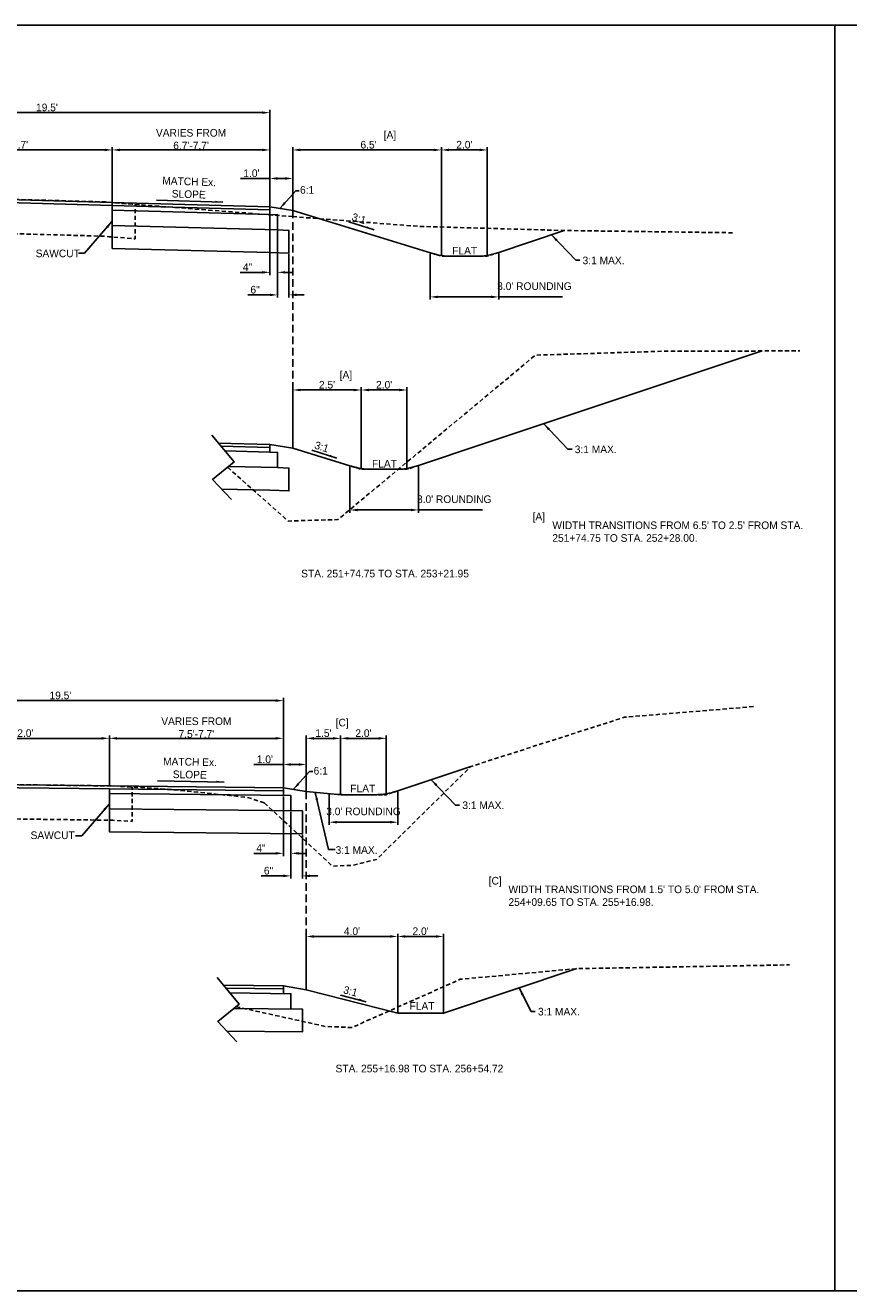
# Model space of a CAD drawing. Header units: feet. Extents: x 8 to 492, y -133 to 111.
# Tile 9 of 14: x 197 to 251, y 28 to 111. Entities that reach past the tile are written whole.
import ezdxf

# ---------------------------------------------------------------- set-up
doc = ezdxf.new("R2010")
doc.units = ezdxf.units.FT
doc.header["$MEASUREMENT"] = 0
for name, pattern in [('B', [0.3, 0.25, -0.05]), ('DASHED2', [0.375, 0.25, -0.125]), ('OhDOT_USTN2', [0.11, 0.069, -0.041])]:
    doc.linetypes.add(name, pattern=pattern)
for name, color, linetype in [('PM_P_Crosswalk', 7, 'Continuous'), ('SC_Scratch1', 1, 'Continuous'), ('TEXT-DK', 9, 'Continuous'), ('TEXT-LT', 9, 'Continuous'), ('XS_X_Ground_Line', 180, 'OhDOT_USTN2')]:
    doc.layers.add(name, color=color, linetype=linetype)
doc.styles.add('Slanted', font='font31.shx', dxfattribs={"height": 0.1})
doc.styles.get("Standard").update_dxf_attribs({"font": 'font31.shx'})
doc.dimstyles.new('COEC', dxfattribs={"dimscale": 13.9, "dimtxt": 0.18, "dimasz": 0.18, "dimexe": 0.18, "dimexo": 0.0625, "dimgap": 0.09, "dimtad": 1, "dimzin": 0, "dimdsep": 46, "dimtxsty": 'Standard', "dimcen": 0.09, "dimclrd": 256, "dimclre": 256, "dimclrt": 256, "dimaunit": 1, "dimadec": 4, "dimazin": 0, "dimtfac": 1, "dimtofl": 0, "dimtmove": 0, "dimatfit": 3, "dimfxl": 1, "dimtolj": 1, "dimtzin": 0, "dimlwd": -1, "dimlwe": -1, "dimarcsym": 0})

# ---------------------------------------------------------------- blocks, each defined once
blk = doc.blocks.new('*D1235')
at = {"layer": 'Defpoints', "color": 0, "transparency": 16777216}
for p in [(221.635, 87.259), (218.635, 82.057), (221.635, 82.057)]:
    blk.add_point(p, dxfattribs=at)
at = {"layer": 'TEXT-DK', "transparency": 16777216}
for p, q in [((218.635, 82.12), (218.635, 87.439)), ((219.135, 87.259), (221.135, 87.259)), ((221.635, 82.12), (221.635, 87.439))]:
    blk.add_line(p, q, dxfattribs=at)
for points in [[(219.135, 87.342), (219.135, 87.176), (218.635, 87.259)], [(221.135, 87.342), (221.135, 87.176), (221.635, 87.259)]]:
    blk.add_solid(points, dxfattribs=at)
at = {"layer": 'TEXT-DK', "transparency": 16777216, "insert": (220.135, 87.599), "char_height": 0.18, "width": 5.31735, "attachment_point": 5}
blk.add_mtext("\\A1;{\\H2.77778x;2.0'}", dxfattribs=at)
blk = doc.blocks.new('*D1236')
at = {"layer": 'Defpoints', "color": 0, "transparency": 16777216}
for p in [(217.894, 82.284), (222.389, 82.309), (222.389, 79.388)]:
    blk.add_point(p, dxfattribs=at)
at = {"layer": 'TEXT-DK', "transparency": 16777216}
for p, q in [((217.894, 82.222), (217.894, 79.208)), ((222.389, 82.246), (222.389, 79.208)), ((218.394, 79.388), (221.889, 79.388)), ((222.389, 79.388), (226.577, 79.388))]:
    blk.add_line(p, q, dxfattribs=at)
for points in [[(218.394, 79.472), (218.394, 79.305), (217.894, 79.388)], [(221.889, 79.472), (221.889, 79.305), (222.389, 79.388)]]:
    blk.add_solid(points, dxfattribs=at)
at = {"layer": 'TEXT-DK', "transparency": 16777216, "insert": (224.733, 80.092), "char_height": 0.18, "width": 5.31735, "attachment_point": 5}
blk.add_mtext("\\A1;{\\H2.77778x;3.0' ROUNDING}", dxfattribs=at)
blk = doc.blocks.new('*D1237')
at = {"layer": 'Defpoints', "color": 0, "transparency": 16777216}
for p in [(218.635, 87.259), (214.144, 83.434), (218.635, 82.057)]:
    blk.add_point(p, dxfattribs=at)
at = {"layer": 'TEXT-DK', "transparency": 16777216}
for p, q in [((214.144, 83.496), (214.144, 87.439)), ((214.644, 87.259), (218.135, 87.259)), ((218.635, 82.12), (218.635, 87.439))]:
    blk.add_line(p, q, dxfattribs=at)
for points in [[(214.644, 87.342), (214.644, 87.176), (214.144, 87.259)], [(218.135, 87.342), (218.135, 87.176), (218.635, 87.259)]]:
    blk.add_solid(points, dxfattribs=at)
at = {"layer": 'TEXT-DK', "transparency": 16777216, "insert": (216.39, 87.599), "char_height": 0.18, "width": 5.31735, "attachment_point": 5}
blk.add_mtext("\\A1;{\\H2.77778x;2.5'}", dxfattribs=at)
blk = doc.blocks.new('*D1238')
at = {"layer": 'Defpoints', "color": 0, "transparency": 16777216}
for p in [(226.895, 103.004), (223.895, 96.033), (226.895, 96.033)]:
    blk.add_point(p, dxfattribs=at)
at = {"layer": 'TEXT-DK', "transparency": 16777216}
for p, q in [((223.895, 96.095), (223.895, 103.184)), ((224.395, 103.004), (226.395, 103.004)), ((226.895, 96.095), (226.895, 103.184))]:
    blk.add_line(p, q, dxfattribs=at)
for points in [[(224.395, 103.088), (224.395, 102.921), (223.895, 103.004)], [(226.395, 103.088), (226.395, 102.921), (226.895, 103.004)]]:
    blk.add_solid(points, dxfattribs=at)
at = {"layer": 'TEXT-DK', "transparency": 16777216, "insert": (225.395, 103.344), "char_height": 0.18, "width": 5.31735, "attachment_point": 5}
blk.add_mtext("\\A1;{\\H2.77778x;2.0'}", dxfattribs=at)
blk = doc.blocks.new('*D1239')
at = {"layer": 'Defpoints', "color": 0, "transparency": 16777216}
for p in [(227.649, 96.284), (223.154, 96.26), (227.649, 93.364)]:
    blk.add_point(p, dxfattribs=at)
at = {"layer": 'TEXT-DK', "transparency": 16777216}
for p, q in [((223.154, 96.197), (223.154, 93.184)), ((227.649, 96.222), (227.649, 93.184)), ((223.654, 93.364), (227.149, 93.364)), ((227.649, 93.364), (231.837, 93.364))]:
    blk.add_line(p, q, dxfattribs=at)
for points in [[(223.654, 93.447), (223.654, 93.281), (223.154, 93.364)], [(227.149, 93.447), (227.149, 93.281), (227.649, 93.364)]]:
    blk.add_solid(points, dxfattribs=at)
at = {"layer": 'TEXT-DK', "transparency": 16777216, "insert": (229.993, 94.067), "char_height": 0.18, "width": 5.31735, "attachment_point": 5}
blk.add_mtext("\\A1;{\\H2.77778x;3.0' ROUNDING}", dxfattribs=at)
blk = doc.blocks.new('*D1240')
at = {"layer": 'Defpoints', "color": 0, "transparency": 16777216}
for p in [(223.895, 103.004), (214.144, 99.022), (223.895, 96.033)]:
    blk.add_point(p, dxfattribs=at)
at = {"layer": 'TEXT-DK', "transparency": 16777216}
for p, q in [((214.144, 99.084), (214.144, 103.184)), ((214.644, 103.004), (223.395, 103.004)), ((223.895, 96.095), (223.895, 103.184))]:
    blk.add_line(p, q, dxfattribs=at)
for points in [[(214.644, 103.088), (214.644, 102.921), (214.144, 103.004)], [(223.395, 103.088), (223.395, 102.921), (223.895, 103.004)]]:
    blk.add_solid(points, dxfattribs=at)
at = {"layer": 'TEXT-DK', "transparency": 16777216, "insert": (219.019, 103.344), "char_height": 0.18, "width": 5.31735, "attachment_point": 5}
blk.add_mtext("\\A1;{\\H2.77778x; 6.5'}", dxfattribs=at)
blk = doc.blocks.new('*D1241')
at = {"layer": 'Defpoints', "color": 0, "transparency": 16777216}
for p in [(214.144, 101.133), (212.644, 99.272), (214.144, 99.022)]:
    blk.add_point(p, dxfattribs=at)
at = {"layer": 'TEXT-DK', "transparency": 16777216}
for p, q in [((212.644, 99.334), (212.644, 101.313)), ((214.144, 99.084), (214.144, 101.313)), ((212.644, 101.133), (210.714, 101.133)), ((213.644, 101.133), (213.144, 101.133))]:
    blk.add_line(p, q, dxfattribs=at)
for points in [[(213.144, 101.217), (213.144, 101.05), (212.644, 101.133)], [(213.644, 101.217), (213.644, 101.05), (214.144, 101.133)]]:
    blk.add_solid(points, dxfattribs=at)
at = {"layer": 'TEXT-DK', "transparency": 16777216, "insert": (211.429, 101.473), "char_height": 0.18, "width": 5.31735, "attachment_point": 5}
blk.add_mtext("\\A1;{\\H2.77778x;1.0'}", dxfattribs=at)
blk = doc.blocks.new('*D1242')
at = {"layer": 'Defpoints', "color": 0, "transparency": 16777216}
for p in [(212.644, 98.772), (213.144, 97.754), (212.644, 94.976)]:
    blk.add_point(p, dxfattribs=at)
at = {"layer": 'TEXT-DK', "transparency": 16777216}
for p, q in [((212.644, 98.709), (212.644, 94.796)), ((213.144, 97.692), (213.144, 94.796)), ((212.144, 94.976), (210.703, 94.976)), ((213.644, 94.976), (214.144, 94.976))]:
    blk.add_line(p, q, dxfattribs=at)
for points in [[(212.144, 95.06), (212.144, 94.893), (212.644, 94.976)], [(213.644, 95.06), (213.644, 94.893), (213.144, 94.976)]]:
    blk.add_solid(points, dxfattribs=at)
at = {"layer": 'TEXT-DK', "transparency": 16777216, "insert": (211.173, 95.316), "char_height": 0.18, "width": 5.31735, "attachment_point": 5}
blk.add_mtext('\\A1;{\\H2.77778x;4"}', dxfattribs=at)
blk = doc.blocks.new('*D1243')
at = {"layer": 'Defpoints', "color": 0, "transparency": 16777216}
for p in [(213.144, 97.754), (213.894, 96.227), (213.144, 93.496)]:
    blk.add_point(p, dxfattribs=at)
at = {"layer": 'TEXT-DK', "transparency": 16777216}
for p, q in [((213.144, 97.692), (213.144, 93.316)), ((213.894, 96.164), (213.894, 93.316)), ((212.644, 93.496), (211.199, 93.496)), ((214.394, 93.496), (214.894, 93.496))]:
    blk.add_line(p, q, dxfattribs=at)
for points in [[(212.644, 93.579), (212.644, 93.413), (213.144, 93.496)], [(214.394, 93.579), (214.394, 93.413), (213.894, 93.496)]]:
    blk.add_solid(points, dxfattribs=at)
at = {"layer": 'TEXT-DK', "transparency": 16777216, "insert": (211.672, 93.836), "char_height": 0.18, "width": 5.31735, "attachment_point": 5}
blk.add_mtext('\\A1;{\\H2.77778x;6"}', dxfattribs=at)
blk = doc.blocks.new('*D1219')
at = {"layer": 'Defpoints', "color": 0, "transparency": 16777216}
for p in [(212.644, 103.004), (202.302, 99.55), (212.644, 99.272)]:
    blk.add_point(p, dxfattribs=at)
at = {"layer": 'TEXT-DK', "transparency": 16777216}
for p, q in [((202.302, 99.612), (202.302, 103.184)), ((202.802, 103.004), (212.144, 103.004)), ((212.644, 99.334), (212.644, 103.184))]:
    blk.add_line(p, q, dxfattribs=at)
for points in [[(202.802, 103.088), (202.802, 102.921), (202.302, 103.004)], [(212.144, 103.088), (212.144, 102.921), (212.644, 103.004)]]:
    blk.add_solid(points, dxfattribs=at)
at = {"layer": 'TEXT-DK', "transparency": 16777216, "insert": (207.473, 103.708), "char_height": 0.18, "width": 5.31735, "attachment_point": 5}
blk.add_mtext("\\A1;{\\H2.77778x;VARIES FROM 6.7'-7.7'}", dxfattribs=at)
blk = doc.blocks.new('*D1220')
at = {"layer": 'Defpoints', "color": 0, "transparency": 16777216}
for p in [(202.302, 103.004), (183.395, 100.058), (202.302, 99.55)]:
    blk.add_point(p, dxfattribs=at)
at = {"layer": 'TEXT-DK', "transparency": 16777216}
for p, q in [((183.395, 100.12), (183.395, 103.184)), ((183.895, 103.004), (201.802, 103.004)), ((202.302, 99.612), (202.302, 103.184))]:
    blk.add_line(p, q, dxfattribs=at)
for points in [[(183.895, 103.088), (183.895, 102.921), (183.395, 103.004)], [(201.802, 103.088), (201.802, 102.921), (202.302, 103.004)]]:
    blk.add_solid(points, dxfattribs=at)
at = {"layer": 'TEXT-DK', "transparency": 16777216, "insert": (192.848, 103.344), "char_height": 0.18, "attachment_point": 5}
blk.add_mtext("\\A1;{\\H2.77778x;VARIES FROM 11.8'-12.7'}", dxfattribs=at)
blk = doc.blocks.new('*D1221')
at = {"layer": 'Defpoints', "color": 0, "transparency": 16777216}
for p in [(212.644, 105.451), (183.395, 100.058), (212.644, 99.272)]:
    blk.add_point(p, dxfattribs=at)
at = {"layer": 'TEXT-DK', "transparency": 16777216}
for p, q in [((183.395, 100.12), (183.395, 105.631)), ((183.895, 105.451), (212.144, 105.451)), ((212.644, 99.334), (212.644, 105.631))]:
    blk.add_line(p, q, dxfattribs=at)
for points in [[(183.895, 105.534), (183.895, 105.368), (183.395, 105.451)], [(212.144, 105.534), (212.144, 105.368), (212.644, 105.451)]]:
    blk.add_solid(points, dxfattribs=at)
at = {"layer": 'TEXT-DK', "transparency": 16777216, "insert": (198.019, 105.791), "char_height": 0.18, "attachment_point": 5}
blk.add_mtext("\\A1;{\\H2.77778x;19.5'}", dxfattribs=at)
blk = doc.blocks.new('*D1222')
at = {"layer": 'Defpoints', "color": 0, "transparency": 16777216}
for p in [(213.527, 66.883), (184.277, 61.49), (213.527, 61.163)]:
    blk.add_point(p, dxfattribs=at)
at = {"layer": 'TEXT-DK', "transparency": 16777216}
for p, q in [((184.277, 61.553), (184.277, 67.063)), ((184.777, 66.883), (213.027, 66.883)), ((213.527, 61.225), (213.527, 67.063))]:
    blk.add_line(p, q, dxfattribs=at)
for points in [[(184.777, 66.966), (184.777, 66.8), (184.277, 66.883)], [(213.027, 66.966), (213.027, 66.8), (213.527, 66.883)]]:
    blk.add_solid(points, dxfattribs=at)
at = {"layer": 'TEXT-DK', "transparency": 16777216, "insert": (198.902, 67.223), "char_height": 0.18, "attachment_point": 5}
blk.add_mtext("\\A1;{\\H2.77778x;19.5'}", dxfattribs=at)
blk = doc.blocks.new('*D1184')
at = {"layer": 'Defpoints', "color": 0, "transparency": 16777216}
for p in [(202.116, 64.409), (184.277, 61.49), (202.116, 61.29)]:
    blk.add_point(p, dxfattribs=at)
at = {"layer": 'TEXT-DK', "transparency": 16777216}
for p, q in [((184.277, 61.553), (184.277, 64.589)), ((184.777, 64.409), (201.616, 64.409)), ((202.116, 61.353), (202.116, 64.589))]:
    blk.add_line(p, q, dxfattribs=at)
for points in [[(184.777, 64.493), (184.777, 64.326), (184.277, 64.409)], [(201.616, 64.493), (201.616, 64.326), (202.116, 64.409)]]:
    blk.add_solid(points, dxfattribs=at)
at = {"layer": 'TEXT-DK', "transparency": 16777216, "insert": (193.196, 64.749), "char_height": 0.18, "attachment_point": 5}
blk.add_mtext("\\A1;{\\H2.77778x;VARIES FROM 11.8'-12.0'}", dxfattribs=at)
blk = doc.blocks.new('*D1185')
at = {"layer": 'Defpoints', "color": 0, "transparency": 16777216}
for p in [(213.527, 64.409), (202.116, 61.29), (213.527, 61.163)]:
    blk.add_point(p, dxfattribs=at)
at = {"layer": 'TEXT-DK', "transparency": 16777216}
for p, q in [((202.116, 61.353), (202.116, 64.589)), ((202.616, 64.409), (213.027, 64.409)), ((213.527, 61.225), (213.527, 64.589))]:
    blk.add_line(p, q, dxfattribs=at)
for points in [[(202.616, 64.493), (202.616, 64.326), (202.116, 64.409)], [(213.027, 64.493), (213.027, 64.326), (213.527, 64.409)]]:
    blk.add_solid(points, dxfattribs=at)
at = {"layer": 'TEXT-DK', "transparency": 16777216, "insert": (207.821, 65.113), "char_height": 0.18, "width": 5.31735, "attachment_point": 5}
blk.add_mtext("\\A1;{\\H2.77778x;VARIES FROM 7.5'-7.7'}", dxfattribs=at)
blk = doc.blocks.new('*D1217')
at = {"layer": 'Defpoints', "color": 0, "transparency": 16777216}
for p in [(213.527, 60.663), (214.027, 59.652), (213.527, 56.867)]:
    blk.add_point(p, dxfattribs=at)
at = {"layer": 'TEXT-DK', "transparency": 16777216}
for p, q in [((213.527, 60.6), (213.527, 56.687)), ((214.027, 59.59), (214.027, 56.687)), ((213.027, 56.867), (211.585, 56.867)), ((214.527, 56.867), (215.027, 56.867))]:
    blk.add_line(p, q, dxfattribs=at)
for points in [[(213.027, 56.951), (213.027, 56.784), (213.527, 56.867)], [(214.527, 56.951), (214.527, 56.784), (214.027, 56.867)]]:
    blk.add_solid(points, dxfattribs=at)
at = {"layer": 'TEXT-DK', "transparency": 16777216, "insert": (212.056, 57.207), "char_height": 0.18, "width": 5.31735, "attachment_point": 5}
blk.add_mtext('\\A1;{\\H2.77778x;4"}', dxfattribs=at)
blk = doc.blocks.new('*D1218')
at = {"layer": 'Defpoints', "color": 0, "transparency": 16777216}
for p in [(214.027, 59.652), (214.777, 58.144), (214.027, 55.387)]:
    blk.add_point(p, dxfattribs=at)
at = {"layer": 'TEXT-DK', "transparency": 16777216}
for p, q in [((214.027, 59.59), (214.027, 55.207)), ((214.777, 58.081), (214.777, 55.207)), ((213.527, 55.387), (212.081, 55.387)), ((215.277, 55.387), (215.777, 55.387))]:
    blk.add_line(p, q, dxfattribs=at)
for points in [[(213.527, 55.47), (213.527, 55.304), (214.027, 55.387)], [(215.277, 55.47), (215.277, 55.304), (214.777, 55.387)]]:
    blk.add_solid(points, dxfattribs=at)
at = {"layer": 'TEXT-DK', "transparency": 16777216, "insert": (212.554, 55.727), "char_height": 0.18, "width": 5.31735, "attachment_point": 5}
blk.add_mtext('\\A1;{\\H2.77778x;6"}', dxfattribs=at)
blk = doc.blocks.new('*D1202')
at = {"layer": 'Defpoints', "color": 0, "transparency": 16777216}
for p in [(215.027, 62.694), (213.527, 61.163), (215.027, 60.913)]:
    blk.add_point(p, dxfattribs=at)
at = {"layer": 'TEXT-DK', "transparency": 16777216}
for p, q in [((213.527, 62.694), (211.597, 62.694)), ((213.527, 61.225), (213.527, 62.874)), ((214.527, 62.694), (214.027, 62.694)), ((215.027, 60.975), (215.027, 62.874))]:
    blk.add_line(p, q, dxfattribs=at)
for points in [[(214.027, 62.777), (214.027, 62.61), (213.527, 62.694)], [(214.527, 62.777), (214.527, 62.61), (215.027, 62.694)]]:
    blk.add_solid(points, dxfattribs=at)
at = {"layer": 'TEXT-DK', "transparency": 16777216, "insert": (212.312, 63.034), "char_height": 0.18, "width": 5.31735, "attachment_point": 5}
blk.add_mtext("\\A1;{\\H2.77778x;1.0'}", dxfattribs=at)
blk = doc.blocks.new('*D1203')
at = {"layer": 'Defpoints', "color": 0, "transparency": 16777216}
for p in [(217.277, 64.409), (215.027, 60.913), (217.277, 60.715)]:
    blk.add_point(p, dxfattribs=at)
at = {"layer": 'TEXT-DK', "transparency": 16777216}
for p, q in [((215.027, 60.975), (215.027, 64.589)), ((215.527, 64.409), (216.777, 64.409)), ((217.277, 60.778), (217.277, 64.589))]:
    blk.add_line(p, q, dxfattribs=at)
for points in [[(215.527, 64.493), (215.527, 64.326), (215.027, 64.409)], [(216.777, 64.493), (216.777, 64.326), (217.277, 64.409)]]:
    blk.add_solid(points, dxfattribs=at)
at = {"layer": 'TEXT-DK', "transparency": 16777216, "insert": (216.152, 64.749), "char_height": 0.18, "width": 5.31735, "attachment_point": 5}
blk.add_mtext("\\A1;{\\H2.77778x;1.5'}", dxfattribs=at)
blk = doc.blocks.new('*D1204')
at = {"layer": 'Defpoints', "color": 0, "transparency": 16777216}
for p in [(220.277, 64.409), (217.277, 60.715), (220.277, 60.715)]:
    blk.add_point(p, dxfattribs=at)
at = {"layer": 'TEXT-DK', "transparency": 16777216}
for p, q in [((217.277, 60.778), (217.277, 64.589)), ((217.777, 64.409), (219.777, 64.409)), ((220.277, 60.778), (220.277, 64.589))]:
    blk.add_line(p, q, dxfattribs=at)
for points in [[(217.777, 64.493), (217.777, 64.326), (217.277, 64.409)], [(219.777, 64.493), (219.777, 64.326), (220.277, 64.409)]]:
    blk.add_solid(points, dxfattribs=at)
at = {"layer": 'TEXT-DK', "transparency": 16777216, "insert": (218.777, 64.749), "char_height": 0.18, "width": 5.31735, "attachment_point": 5}
blk.add_mtext("\\A1;{\\H2.77778x;2.0'}", dxfattribs=at)
blk = doc.blocks.new('*D1205')
at = {"layer": 'Defpoints', "color": 0, "transparency": 16777216}
for p in [(216.536, 60.78), (221.027, 60.965), (221.027, 58.91)]:
    blk.add_point(p, dxfattribs=at)
at = {"layer": 'TEXT-DK', "transparency": 16777216}
for p, q in [((216.536, 60.718), (216.536, 58.73)), ((221.027, 60.903), (221.027, 58.73)), ((217.036, 58.91), (220.527, 58.91))]:
    blk.add_line(p, q, dxfattribs=at)
for points in [[(217.036, 58.994), (217.036, 58.827), (216.536, 58.91)], [(220.527, 58.994), (220.527, 58.827), (221.027, 58.91)]]:
    blk.add_solid(points, dxfattribs=at)
at = {"layer": 'TEXT-DK', "transparency": 16777216, "insert": (218.781, 59.614), "char_height": 0.18, "width": 5.31735, "attachment_point": 5}
blk.add_mtext("\\A1;{\\H2.77778x;3.0' ROUNDING}", dxfattribs=at)
blk = doc.blocks.new('*D1198')
at = {"layer": 'Defpoints', "color": 0, "transparency": 16777216}
for p in [(221.027, 51.415), (215.027, 47.918), (221.027, 46.389)]:
    blk.add_point(p, dxfattribs=at)
at = {"layer": 'TEXT-DK', "transparency": 16777216}
for p, q in [((215.027, 47.98), (215.027, 51.595)), ((221.027, 46.451), (221.027, 51.595)), ((215.527, 51.415), (220.527, 51.415))]:
    blk.add_line(p, q, dxfattribs=at)
for points in [[(215.527, 51.498), (215.527, 51.331), (215.027, 51.415)], [(220.527, 51.498), (220.527, 51.331), (221.027, 51.415)]]:
    blk.add_solid(points, dxfattribs=at)
at = {"layer": 'TEXT-DK', "transparency": 16777216, "insert": (218.027, 51.755), "char_height": 0.18, "width": 5.31735, "attachment_point": 5}
blk.add_mtext("\\A1;{\\H2.77778x;4.0'}", dxfattribs=at)
blk = doc.blocks.new('*D1199')
at = {"layer": 'Defpoints', "color": 0, "transparency": 16777216}
for p in [(224.027, 51.415), (221.027, 46.389), (224.027, 46.389)]:
    blk.add_point(p, dxfattribs=at)
at = {"layer": 'TEXT-DK', "transparency": 16777216}
for p, q in [((221.027, 46.451), (221.027, 51.595)), ((224.027, 46.451), (224.027, 51.595)), ((221.527, 51.415), (223.527, 51.415))]:
    blk.add_line(p, q, dxfattribs=at)
for points in [[(221.527, 51.498), (221.527, 51.331), (221.027, 51.415)], [(223.527, 51.498), (223.527, 51.331), (224.027, 51.415)]]:
    blk.add_solid(points, dxfattribs=at)
at = {"layer": 'TEXT-DK', "transparency": 16777216, "insert": (222.527, 51.755), "char_height": 0.18, "width": 5.31735, "attachment_point": 5}
blk.add_mtext("\\A1;{\\H2.77778x;2.0'}", dxfattribs=at)

msp = doc.modelspace()

# ---------------------------------------------------------------- linework, layer by layer
at = {"layer": 'PM_P_Crosswalk', "color": 3, "flags": 128}
for points in [[(133.654, 99.581), (140.702, 97.232, 0.080602), (142.125, 97.001), (143.752, 97.001, 0.07109), (145.012, 97.181), (152.645, 99.408), (154.145, 99.658), (166.664, 99.824), (183.395, 100.058), (185.494, 100.047), (202.302, 99.55), (212.644, 99.272), (214.144, 99.022)], [(214.144, 99.022), (223.25, 96.23, 0.074501), (224.569, 96.033), (226.164, 96.033, 0.080604), (227.587, 96.264), (231.954, 97.719)], [(217.894, 82.284), (217.99, 82.255, 0.074501), (219.309, 82.057), (220.905, 82.057, 0.080604), (222.328, 82.288), (226.695, 83.743)], [(167.249, 61.134), (184.277, 61.49), (202.116, 61.29), (213.527, 61.163), (215.027, 60.913), (217.081, 60.733, 0.021861), (217.474, 60.715), (219.547, 60.715, 0.080604), (220.969, 60.946), (225.813, 62.561)]]:
    msp.add_lwpolyline(points, format="xyb", dxfattribs=at)
for points in [[(166.664, 99.629), (166.666, 99.629), (183.395, 99.863), (185.491, 99.852), (202.296, 99.355), (212.644, 99.077)], [(202.302, 99.55), (202.303, 96.545)], [(202.302, 99.362), (202.302, 99.362)], [(202.302, 99.05), (212.644, 98.772)], [(212.644, 96.267), (213.894, 96.227), (213.894, 97.727), (213.144, 97.754), (213.144, 98.756), (212.644, 98.772), (212.644, 99.272)], [(213.144, 97.754), (202.302, 98.045)], [(202.303, 96.545), (212.644, 96.267)], [(226.695, 83.743), (244.919, 89.818)], [(210.127, 80.069), (208.883, 81.394), (210.291, 82.536), (208.842, 84.289)], [(212.644, 83.684), (209.267, 83.775)], [(212.644, 83.489), (209.432, 83.575)], [(209.69, 83.263), (212.644, 83.184)], [(214.144, 83.434), (212.644, 83.684)], [(212.644, 80.679), (213.894, 80.639), (213.894, 82.139), (213.144, 82.166), (213.144, 83.168), (212.644, 83.184), (212.644, 83.684)], [(214.144, 83.434), (217.894, 82.284)], [(213.144, 82.166), (209.94, 82.251)], [(209.475, 80.764), (212.644, 80.679)], [(202.116, 59.785), (214.777, 59.644), (214.777, 58.144), (202.117, 58.285), (202.116, 61.103), (184.277, 61.303), (167.249, 60.947)], [(202.116, 61.103), (213.527, 60.975)], [(214.027, 59.645), (214.027, 60.657), (202.116, 60.79)], [(213.527, 61.163), (213.527, 60.663)], [(213.527, 48.168), (215.027, 47.918), (221.027, 46.389), (224.027, 46.389), (232.77, 49.303)], [(210.467, 44.51), (209.223, 45.835), (210.63, 46.976), (209.182, 48.73)], [(209.609, 48.212), (213.527, 48.168)], [(213.527, 48.168), (213.527, 47.668)], [(209.766, 48.023), (213.527, 47.98)], [(214.027, 46.651), (214.027, 47.662), (210.026, 47.707)], [(210.289, 46.699), (214.777, 46.649), (214.777, 45.149), (209.814, 45.205)]]:
    msp.add_lwpolyline(points, dxfattribs=at)
at = {"layer": 'SC_Scratch1'}
for points in [[(128.738, 111.18), (249.698, 111.18), (249.698, 28.18), (128.738, 28.18)], [(249.698, 111.18), (370.658, 111.18), (370.658, 28.18), (249.698, 28.18)]]:
    msp.add_lwpolyline(points, close=True, dxfattribs=at)
at = {"layer": 'TEXT-DK', "linetype": 'DASHED2', "ltscale": 2, "flags": 128}
for points in [[(214.144, 99.022), (214.144, 83.434)], [(215.027, 60.913), (215.027, 47.918)]]:
    msp.add_lwpolyline(points, dxfattribs=at)
at = {"layer": 'TEXT-DK', "linetype": 'B', "flags": 128}
for points in [[(227.649, 96.284), (226.895, 96.033), (223.895, 96.033), (223.154, 96.26)], [(222.389, 82.309), (221.635, 82.057), (218.635, 82.057), (217.894, 82.284)], [(221.027, 60.965), (220.277, 60.715), (217.277, 60.715), (216.527, 60.781)]]:
    msp.add_lwpolyline(points, dxfattribs=at)
at = {"layer": 'TEXT-LT'}
for p, q in [((209.559, 99.569), (205.199, 99.72)), ((219.477, 97.761), (217.825, 98.287)), ((217.036, 82.787), (215.385, 83.313)), ((209.634, 61.535), (205.273, 61.618)), ((218.961, 47.135), (217.284, 47.571))]:
    msp.add_line(p, q, dxfattribs=at)
for points in [[(209.059, 99.586), (209.062, 99.67), (209.559, 99.569)], [(219, 97.913), (219.025, 97.992), (219.477, 97.761)], [(216.559, 82.939), (216.585, 83.018), (217.036, 82.787)], [(209.134, 61.545), (209.136, 61.628), (209.634, 61.535)], [(218.477, 47.26), (218.498, 47.341), (218.961, 47.135)]]:
    msp.add_solid(points, dxfattribs=at)
at = {"layer": 'XS_X_Ground_Line', "ltscale": 4, "flags": 128}
for points in [[(129.685, 99.606), (142.895, 99.626), (153.395, 98.171), (165.163, 99.804), (168.006, 99.843), (183.395, 100.058), (185.494, 100.047), (201.833, 99.596), (202.302, 99.55), (204.443, 99.383)], [(165.163, 99.804), (165.163, 97.457), (183.411, 97.808), (185.457, 97.798), (201.69, 97.349), (202.103, 97.308), (203.803, 97.176), (203.803, 99.433)], [(214.144, 98.63), (202.302, 99.55)], [(214.144, 98.63), (222.395, 97.99), (231.954, 97.719), (242.996, 97.573)], [(209.87, 82.194), (213.832, 78.664), (217.105, 78.759), (230.059, 89.546), (238.363, 89.797), (247.392, 89.825)], [(212.277, 60.181), (216.746, 56.03), (218.022, 56.077), (219.643, 56.468), (225.813, 62.561), (235.901, 65.793), (244.403, 66.497)], [(167.203, 61.133), (184.277, 61.49), (187.18, 61.483), (202.416, 61.287), (206.15, 61.058), (211.163, 60.538), (212.277, 60.181)], [(165.749, 61.134), (165.749, 58.852), (184.298, 59.24), (187.163, 59.233), (202.333, 59.038), (203.616, 58.959), (203.616, 61.213)], [(210.42, 46.806), (216.313, 45.509), (218.02, 45.443), (225.131, 48.603), (232.77, 49.303), (246.719, 49.55)]]:
    msp.add_lwpolyline(points, dxfattribs=at)

# ---------------------------------------------------------------- texts
at = {"layer": 'TEXT-DK', "char_height": 0.5, "width": 17.37629, "attachment_point": 1, "style": 'Slanted'}
for s, insert in [('[A]', (220.108, 104.24)), ('[A]', (217.221, 88.504)), ('[A]', (229.873, 79.202)), ("WIDTH TRANSITIONS FROM 6.5' TO 2.5' FROM STA. 251+74.75 TO STA. 252+28.00. ", (231.168, 78.635)), ('STA. 251+74.75 TO STA. 253+21.95', (214.696, 75.469)), ('[C]', (216.958, 65.695)), ('[C]', (226.994, 55.322)), ("WIDTH TRANSITIONS FROM 1.5' TO 5.0' FROM STA. 254+09.65 TO STA. 255+16.98. ", (228.29, 54.756)), ('STA. 255+16.98 TO STA. 256+54.72', (216.95, 43.001))]:
    msp.add_mtext(s, dxfattribs=dict(at, insert=insert))
at = {"layer": 'TEXT-DK', "char_height": 0.5, "attachment_point": 5, "style": 'Slanted'}
for s, insert, width, rotation in [('\\A1;MATCH Ex. SLOPE', (207.336, 100.515), 4.50265, 358.01), ('\\A1;3:1', (218.485, 98.5), 4.39797, 342.32208), ('\\A1;3:1', (216.044, 83.526), 4.39797, 342.32208), ('\\A1;MATCH Ex. SLOPE', (207.397, 62.447), 4.50265, 358.91212), ('\\A1;3:1', (217.931, 47.819), 4.39797, 345.41795)]:
    msp.add_mtext(s, dxfattribs=dict(at, insert=insert, width=width, rotation=rotation))
for s, insert in [('\\A1;6:1', (215.083, 100.381)), ('\\A1;SAWCUT', (198.729, 96.215)), ('\\A1;FLAT', (225.417, 96.398)), ('\\A1;3:1 MAX.', (234.525, 95.755)), ('\\A1;3:1 MAX.', (234.014, 83.362)), ('\\A1;FLAT', (220.158, 82.422)), ('\\A1;6:1', (215.975, 62.281)), ('\\A1;FLAT', (218.734, 61.121)), ('\\A1;3:1 MAX.', (226.639, 60.018)), ('\\A1;SAWCUT', (198.396, 58.049)), ('\\A1;3:1 MAX.', (218.327, 57.08)), ('\\A1;FLAT', (222.621, 46.857)), ('\\A1;3:1 MAX.', (231.6, 46.479))]:
    msp.add_mtext(s, dxfattribs=dict(at, insert=insert))

# ---------------------------------------------------------------- dimensions: what is measured, and where the dimension line sits
at = {"layer": 'TEXT-DK'}
for base, p1, p2, text, picture, middle in [((212.644, 105.451), (183.395, 100.058), (212.644, 99.272), "{\\H2.77778x;19.5'}", '*D1221', (198.019, 105.791)), ((202.302, 103.004), (183.395, 100.058), (202.302, 99.55), "{\\H2.77778x;VARIES FROM 11.8'-12.7'}", '*D1220', (192.848, 103.344)), ((212.644, 103.004), (202.302, 99.55), (212.644, 99.272), "{\\H2.77778x;VARIES FROM 6.7'-7.7'}", '*D1219', (207.473, 103.708)), ((223.895, 103.004), (214.144, 99.022), (223.895, 96.033), "{\\H2.77778x; 6.5'}", '*D1240', (219.019, 103.344)), ((226.895, 103.004), (223.895, 96.033), (226.895, 96.033), "{\\H2.77778x;2.0'}", '*D1238', (225.395, 103.344)), ((218.635, 87.259), (214.144, 83.434), (218.635, 82.057), "{\\H2.77778x;2.5'}", '*D1237', (216.39, 87.599)), ((221.635, 87.259), (218.635, 82.057), (221.635, 82.057), "{\\H2.77778x;2.0'}", '*D1235', (220.135, 87.599)), ((213.527, 66.883), (184.277, 61.49), (213.527, 61.163), "{\\H2.77778x;19.5'}", '*D1222', (198.902, 67.223)), ((202.116, 64.409), (184.277, 61.49), (202.116, 61.29), "{\\H2.77778x;VARIES FROM 11.8'-12.0'}", '*D1184', (193.196, 64.749)), ((213.527, 64.409), (202.116, 61.29), (213.527, 61.163), "{\\H2.77778x;VARIES FROM 7.5'-7.7'}", '*D1185', (207.821, 65.113)), ((217.277, 64.409), (215.027, 60.913), (217.277, 60.715), "{\\H2.77778x;1.5'}", '*D1203', (216.152, 64.749)), ((220.277, 64.409), (217.277, 60.715), (220.277, 60.715), "{\\H2.77778x;2.0'}", '*D1204', (218.777, 64.749)), ((221.027, 58.91), (216.536, 60.78), (221.027, 60.965), "{\\H2.77778x;3.0' ROUNDING}", '*D1205', (218.781, 59.614)), ((221.027, 51.415), (215.027, 47.918), (221.027, 46.389), "{\\H2.77778x;4.0'}", '*D1198', (218.027, 51.755)), ((224.027, 51.415), (221.027, 46.389), (224.027, 46.389), "{\\H2.77778x;2.0'}", '*D1199', (222.527, 51.755))]:
    dim = msp.add_linear_dim(base=base, p1=p1, p2=p2, text=text, dimstyle='COEC', override={"dimscale": 1, "dimtxt": 0.18, "dimasz": 0.5}, dxfattribs=at)
    dim.commit()
    dim.dimension.update_dxf_attribs({"geometry": picture, "text_midpoint": middle})
for base, p1, p2, text, picture, middle in [((214.144, 101.133), (212.644, 99.272), (214.144, 99.022), "{\\H2.77778x;1.0'}", '*D1241', (211.429, 101.133)), ((212.644, 94.976), (213.144, 97.754), (212.644, 98.772), '{\\H2.77778x;4"}', '*D1242', (211.173, 94.976)), ((213.144, 93.496), (213.894, 96.227), (213.144, 97.754), '{\\H2.77778x;6"}', '*D1243', (211.672, 93.496)), ((227.649, 93.364), (223.154, 96.26), (227.649, 96.284), "{\\H2.77778x;3.0' ROUNDING}", '*D1239', (229.993, 93.364)), ((222.389, 79.388), (217.894, 82.284), (222.389, 82.309), "{\\H2.77778x;3.0' ROUNDING}", '*D1236', (224.733, 79.388)), ((215.027, 62.694), (213.527, 61.163), (215.027, 60.913), "{\\H2.77778x;1.0'}", '*D1202', (212.312, 62.694)), ((213.527, 56.867), (214.027, 59.652), (213.527, 60.663), '{\\H2.77778x;4"}', '*D1217', (212.056, 56.867)), ((214.027, 55.387), (214.777, 58.144), (214.027, 59.652), '{\\H2.77778x;6"}', '*D1218', (212.554, 55.387))]:
    dim = msp.add_linear_dim(base=base, p1=p1, p2=p2, text=text, dimstyle='COEC', override={"dimscale": 1, "dimtxt": 0.18, "dimasz": 0.5}, dxfattribs=at)
    dim.commit()
    dim.dimension.update_dxf_attribs({"geometry": picture, "text_midpoint": middle, "dimtype": 160})

# ---------------------------------------------------------------- leaders
for points in [[(213.288, 99.157), (214.349, 100.326), (214.557, 100.326)], [(202.302, 98.326), (200.494, 96.227), (200.084, 96.227)], [(231.112, 97.43), (232.702, 95.767), (232.969, 95.767)], [(230.6, 85.037), (232.191, 83.374), (232.457, 83.374)], [(214.179, 61.057), (215.241, 62.226), (215.449, 62.226)], [(223.226, 61.693), (224.816, 60.03), (225.083, 60.03)], [(215.616, 60.861), (216.481, 57.126), (216.926, 57.126)], [(202.116, 60.117), (200.308, 58.019), (199.898, 58.019)], [(228.984, 48.041), (229.777, 46.491), (230.044, 46.491)]]:
    msp.add_leader(points, dimstyle='COEC', override={"dimscale": 1, "dimasz": 0.5}, dxfattribs=at)

doc.saveas('drawing.dxf')
